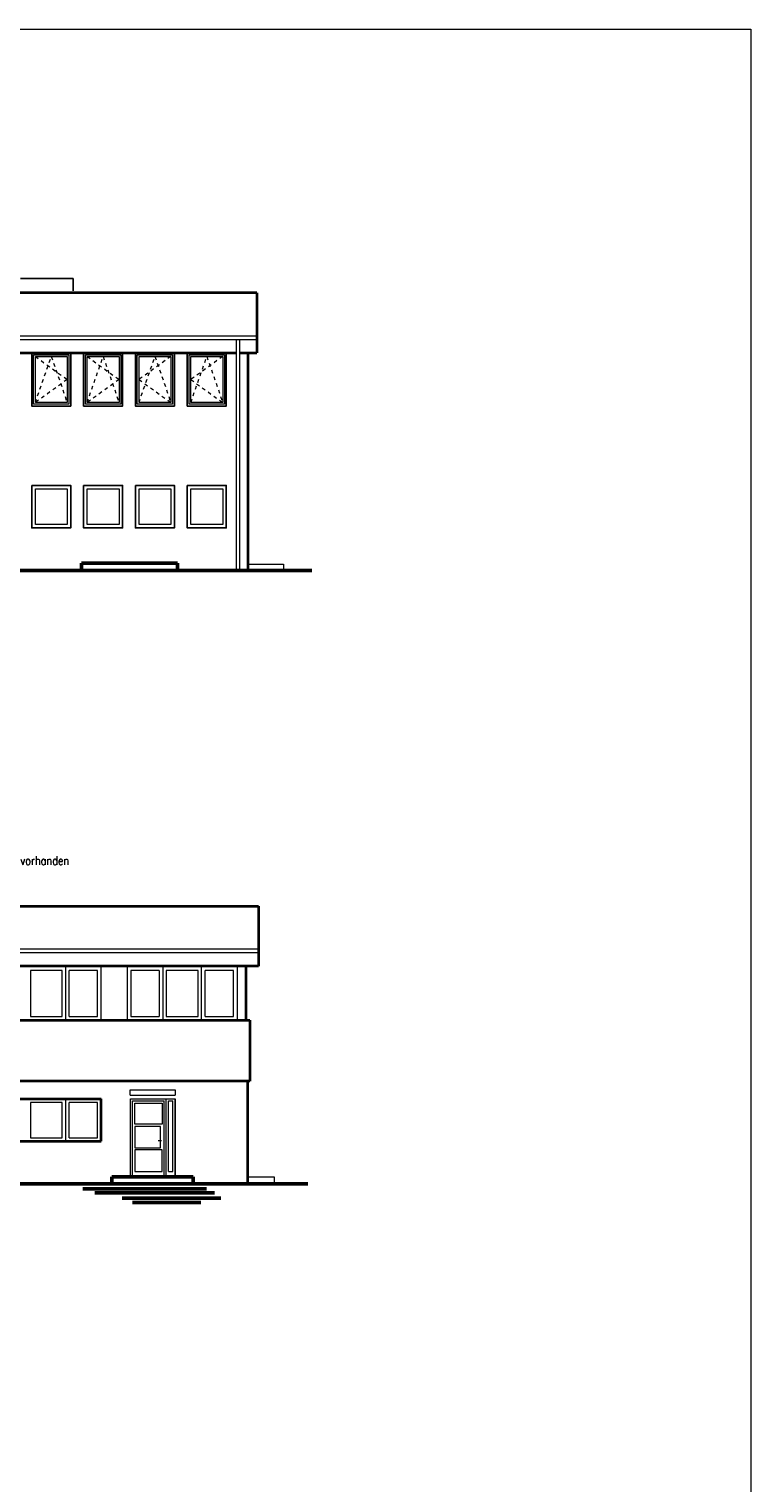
# Model space of a CAD drawing. Header units: millimetres. Extents: x 716 to 905, y 893 to 977.
# Tile 43 of 43: x 885 to 905, y 934 to 975. Entities that reach past the tile are written whole.
import ezdxf

# ---------------------------------------------------------------- set-up
doc = ezdxf.new("R2010")
doc.units = ezdxf.units.MM
doc.header["$MEASUREMENT"] = 0
doc.linetypes.add('AUSGEZOGEN', pattern=[0])
doc.linetypes.add('STRL1', pattern=[0.18, 0.1, -0.08])
for name, color, linetype, lineweight in [('00_DAHLEM_025', 7, 'Continuous', 25), ('00_Plotrahmen', 7, 'AUSGEZOGEN', 18), ('HTSV_AC_FAVG_GLAS_A01', 242, 'Continuous', 18), ('HTSV_AC_FAVG_GLAS_A02', 12, 'Continuous', 25), ('HTSV_AC_FAVG_GLAS_A03', 20, 'Continuous', 35), ('HTSV_AC_FAVG_GLAS_V01', 242, 'STRL1', 18), ('HTSV_AC_FAVK_ALLG_A00', 213, 'Continuous', 13), ('HTSV_AC_FAVK_ALLG_A02', 212, 'Continuous', 25), ('HTSV_AC_FAVK_ALLG_A03', 220, 'Continuous', 35), ('HTSV_AC_FAVK_ALLG_A05', 210, 'Continuous', 50), ('HTSV_AC_TUER_ALLG_A00', 213, 'Continuous', 13), ('HTSV_FA_STRA_VORH_G05', 130, 'Continuous', 50)]:
    doc.layers.add(name, color=color, linetype=linetype, lineweight=lineweight)
doc.styles.get("Standard").update_dxf_attribs({"font": 'romans.shx', "width": 0.8})

# ---------------------------------------------------------------- blocks, each defined once
blk = doc.blocks.new('tuer1260')
for p, q in [((0, 2.2), (1.01, 2.2)), ((0, 0), (0, 2.2)), ((0.06, 2.14), (0.95, 2.14)), ((0.06, 0), (0.06, 2.14)), ((0.12, 2.08), (0.89, 2.08)), ((0.12, 1.48), (0.12, 2.08)), ((0.89, 2.08), (0.89, 1.48)), ((0.95, 0), (0.95, 2.14)), ((1.01, 0), (1.01, 2.2)), ((1.01, 2.2), (1.26, 2.2)), ((1.07, 0.15), (1.07, 2.14)), ((1.07, 2.14), (1.2, 2.14)), ((1.2, 0.15), (1.2, 2.14)), ((1.26, 0), (1.26, 2.2)), ((0.89, 1.48), (0.12, 1.48)), ((0.85, 1.42), (0.12, 1.42)), ((0.12, 1.42), (0.12, 0.82)), ((0.85, 0.82), (0.85, 1.42)), ((0.78, 1.02), (0.88, 1.02)), ((0.12, 0.82), (0.85, 0.82)), ((0.89, 0.76), (0.12, 0.76)), ((0.12, 0.76), (0.12, 0.15)), ((0.89, 0.15), (0.89, 0.76)), ((0, 0), (1.01, 0)), ((0.12, 0.15), (0.89, 0.15)), ((1.01, 0), (1.26, 0)), ((1.07, 0.15), (1.2, 0.15))]:
    blk.add_line(p, q)

msp = doc.modelspace()

# ---------------------------------------------------------------- linework, layer by layer
at = {"layer": '00_Plotrahmen'}
msp.add_lwpolyline([(808.05, 974.9351), (904.95, 974.9351), (904.95, 892.8351), (808.05, 892.8351)], close=True, dxfattribs=at)
at = {"layer": 'HTSV_AC_FAVG_GLAS_A01'}
for p, q in [((884.5848, 944.6312), (884.5848, 943.6312)), ((885.4848, 944.6312), (884.5848, 944.6312)), ((885.4848, 943.6312), (885.4848, 944.6312)), ((885.5848, 943.5312), (885.5848, 944.7312)), ((885.6848, 943.6312), (885.6848, 944.6312)), ((886.4848, 944.6312), (885.6848, 944.6312)), ((886.4848, 943.6312), (886.4848, 944.6312)), ((884.5848, 943.6312), (885.4848, 943.6312)), ((885.6848, 943.6312), (886.4848, 943.6312))]:
    msp.add_line(p, q, dxfattribs=at)
for points in [[(884.6748, 965.7402), (885.6748, 965.7402), (885.6748, 964.3402), (884.6748, 964.3402)], [(884.7248, 965.6902), (885.6248, 965.6902), (885.6248, 964.3902), (884.7248, 964.3902)], [(886.1398, 965.7402), (887.1398, 965.7402), (887.1398, 964.3402), (886.1398, 964.3402)], [(886.1898, 965.6902), (887.0898, 965.6902), (887.0898, 964.3902), (886.1898, 964.3902)], [(887.6048, 965.7402), (888.6048, 965.7402), (888.6048, 964.3402), (887.6048, 964.3402)], [(887.6548, 965.6902), (888.5548, 965.6902), (888.5548, 964.3902), (887.6548, 964.3902)], [(889.0698, 965.7402), (890.0698, 965.7402), (890.0698, 964.3402), (889.0698, 964.3402)], [(889.1198, 965.6902), (890.0198, 965.6902), (890.0198, 964.3902), (889.1198, 964.3902)], [(884.7248, 961.9502), (885.6248, 961.9502), (885.6248, 960.9502), (884.7248, 960.9502)], [(886.1898, 961.9502), (887.0898, 961.9502), (887.0898, 960.9502), (886.1898, 960.9502)], [(887.6548, 961.9502), (888.5548, 961.9502), (888.5548, 960.9502), (887.6548, 960.9502)], [(889.1198, 961.9502), (890.0198, 961.9502), (890.0198, 960.9502), (889.1198, 960.9502)]]:
    msp.add_lwpolyline(points, close=True, dxfattribs=at)
at = {"layer": 'HTSV_AC_FAVG_GLAS_A02'}
for points in [[(884.6248, 965.7902), (885.7248, 965.7902), (885.7248, 964.2902), (884.6248, 964.2902)], [(886.0898, 965.7902), (887.1898, 965.7902), (887.1898, 964.2902), (886.0898, 964.2902)], [(887.5548, 965.7902), (888.6548, 965.7902), (888.6548, 964.2902), (887.5548, 964.2902)], [(889.0198, 965.7902), (890.1198, 965.7902), (890.1198, 964.2902), (889.0198, 964.2902)], [(884.6248, 962.0502), (885.7248, 962.0502), (885.7248, 960.8502), (884.6248, 960.8502)], [(886.0898, 962.0502), (887.1898, 962.0502), (887.1898, 960.8502), (886.0898, 960.8502)], [(887.5548, 962.0502), (888.6548, 962.0502), (888.6548, 960.8502), (887.5548, 960.8502)], [(889.0198, 962.0502), (890.1198, 962.0502), (890.1198, 960.8502), (889.0198, 960.8502)]]:
    msp.add_lwpolyline(points, close=True, dxfattribs=at)
at = {"layer": 'HTSV_AC_FAVG_GLAS_A03'}
for p, q in [((883.4848, 944.7312), (886.5848, 944.7312)), ((886.5848, 943.5312), (886.5848, 944.7312)), ((883.4848, 943.5312), (886.5848, 943.5312))]:
    msp.add_line(p, q, dxfattribs=at)
at = {"layer": 'HTSV_AC_FAVG_GLAS_V01'}
for p, q in [((884.7248, 964.3902), (885.1748, 965.6902)), ((884.7248, 965.6902), (885.6248, 965.0402)), ((885.1748, 965.6902), (885.6248, 964.3902)), ((886.1898, 964.3902), (886.6398, 965.6902)), ((886.1898, 965.6902), (887.0898, 965.0402)), ((886.6398, 965.6902), (887.0898, 964.3902)), ((887.6548, 964.3902), (888.1048, 965.6902)), ((888.5548, 965.6902), (887.6548, 965.0402)), ((888.1048, 965.6902), (888.5548, 964.3902)), ((889.1198, 964.3902), (889.5698, 965.6902)), ((890.0198, 965.6902), (889.1198, 965.0402)), ((889.5698, 965.6902), (890.0198, 964.3902)), ((885.6248, 965.0402), (884.7248, 964.3902)), ((887.0898, 965.0402), (886.1898, 964.3902)), ((887.6548, 965.0402), (888.5548, 964.3902)), ((889.1198, 965.0402), (890.0198, 964.3902))]:
    msp.add_line(p, q, dxfattribs=at)
at = {"layer": 'HTSV_AC_FAVK_ALLG_A00'}
for p, q in [((863.0598, 966.2733), (890.9848, 966.2733)), ((863.0598, 966.1733), (890.9848, 966.1733)), ((890.3994, 966.1733), (890.3994, 959.6502)), ((890.4994, 966.1733), (890.4994, 959.6502)), ((890.7348, 959.8302), (891.7348, 959.8302)), ((891.7348, 959.8302), (891.7348, 959.6502)), ((891.0348, 948.9544), (882.9598, 948.9544)), ((891.0348, 948.8544), (882.9598, 948.8544)), ((884.5848, 948.3512), (884.5848, 947.0512)), ((885.4848, 948.3512), (884.5848, 948.3512)), ((885.4848, 947.0512), (885.4848, 948.3512)), ((885.5848, 946.9512), (885.5848, 948.4512)), ((885.6848, 947.0512), (885.6848, 948.3512)), ((886.4848, 948.3512), (885.6848, 948.3512)), ((886.4848, 947.0512), (886.4848, 948.3512)), ((886.5848, 946.9512), (886.5848, 948.4512)), ((887.3248, 946.9512), (887.3248, 948.4512)), ((887.4248, 948.3512), (887.4248, 947.0512)), ((888.2248, 948.3512), (887.4248, 948.3512)), ((888.2248, 948.3512), (888.2248, 947.0512)), ((888.3248, 948.4512), (888.3248, 946.9512)), ((888.4248, 948.3512), (888.4248, 947.0512)), ((889.3248, 948.3512), (888.4248, 948.3512)), ((889.3248, 947.0512), (889.3248, 948.3512)), ((889.4248, 946.9512), (889.4248, 948.4512)), ((889.5248, 947.0512), (889.5248, 948.3512)), ((890.3248, 948.3512), (889.5248, 948.3512)), ((890.3248, 947.0512), (890.3248, 948.3512)), ((890.4348, 946.9512), (890.4348, 948.4713)), ((884.5848, 947.0512), (885.4848, 947.0512)), ((885.6848, 947.0512), (886.4848, 947.0512)), ((887.4248, 947.0512), (888.2248, 947.0512)), ((888.4248, 947.0512), (889.3248, 947.0512)), ((889.5248, 947.0512), (890.3248, 947.0512)), ((890.7248, 942.5312), (891.4748, 942.5312)), ((891.4748, 942.5312), (891.4748, 942.3312))]:
    msp.add_line(p, q, dxfattribs=at)
at = {"layer": 'HTSV_AC_FAVK_ALLG_A02'}
for p in [(884.3098, 967.891), (885.7898, 967.546)]:
    msp.add_line(p, (885.7898, 967.891), dxfattribs=at)
at = {"layer": 'HTSV_AC_FAVK_ALLG_A03'}
for p, q in [((890.9848, 967.4902), (863.0598, 967.4902)), ((890.9848, 967.4902), (890.9848, 965.7902)), ((877.3922, 965.7902), (890.3994, 965.7902)), ((890.4994, 965.7902), (890.9848, 965.7902)), ((890.7348, 965.7902), (890.7348, 959.6502)), ((869.817, 950.1712), (891.0348, 950.1712)), ((891.0348, 950.1712), (891.0348, 948.4713)), ((891.0348, 948.4713), (883.4158, 948.4713)), ((890.6748, 948.4713), (890.6748, 946.9512)), ((883.4158, 946.9512), (890.7848, 946.9512)), ((890.7848, 946.9512), (890.7848, 945.2312)), ((890.7848, 945.2312), (883.4158, 945.2312)), ((890.7248, 945.2312), (890.7248, 942.3312))]:
    msp.add_line(p, q, dxfattribs=at)
at = {"layer": 'HTSV_AC_FAVK_ALLG_A05'}
for p, q in [((886.0248, 959.8502), (888.7448, 959.8502)), ((886.0248, 959.8502), (886.0248, 959.6502)), ((888.7448, 959.8502), (888.7448, 959.6502)), ((886.8848, 942.3312), (886.8848, 942.5312)), ((886.8848, 942.5312), (889.1848, 942.5312)), ((889.1848, 942.3312), (889.1848, 942.5312))]:
    msp.add_line(p, q, dxfattribs=at)
at = {"layer": 'HTSV_AC_TUER_ALLG_A00'}
for p, q in [((887.4073, 944.8312), (887.4073, 944.9812)), ((887.4073, 944.9812), (888.6748, 944.9812)), ((888.6748, 944.9812), (888.6748, 944.8312)), ((887.4073, 944.8312), (888.6748, 944.8312)), ((887.4148, 942.5312), (887.4148, 944.7312)), ((888.6748, 944.7312), (888.6748, 942.5312))]:
    msp.add_line(p, q, dxfattribs=at)
at = {"layer": 'HTSV_FA_STRA_VORH_G05'}
for p, q in [((892.5348, 959.6502), (861.6198, 959.6502)), ((861.5098, 942.3312), (892.4248, 942.3312)), ((886.0716, 942.1907), (889.5639, 942.1907)), ((886.4041, 942.0797), (889.7901, 942.0797)), ((887.1808, 941.9227), (889.9646, 941.9227)), ((887.4688, 941.8006), (889.4061, 941.8006))]:
    msp.add_line(p, q, dxfattribs=at)

# ---------------------------------------------------------------- block references
at = {"layer": 'HTSV_AC_TUER_ALLG_A00'}
msp.add_blockref('tuer1260', (887.4148, 942.5312), dxfattribs=at)

# ---------------------------------------------------------------- texts
at = {"layer": '00_DAHLEM_025', "insert": (884.2995, 951.458), "char_height": 0.25, "attachment_point": 4}
msp.add_mtext('vorhanden', dxfattribs=at)

doc.saveas('drawing.dxf')
